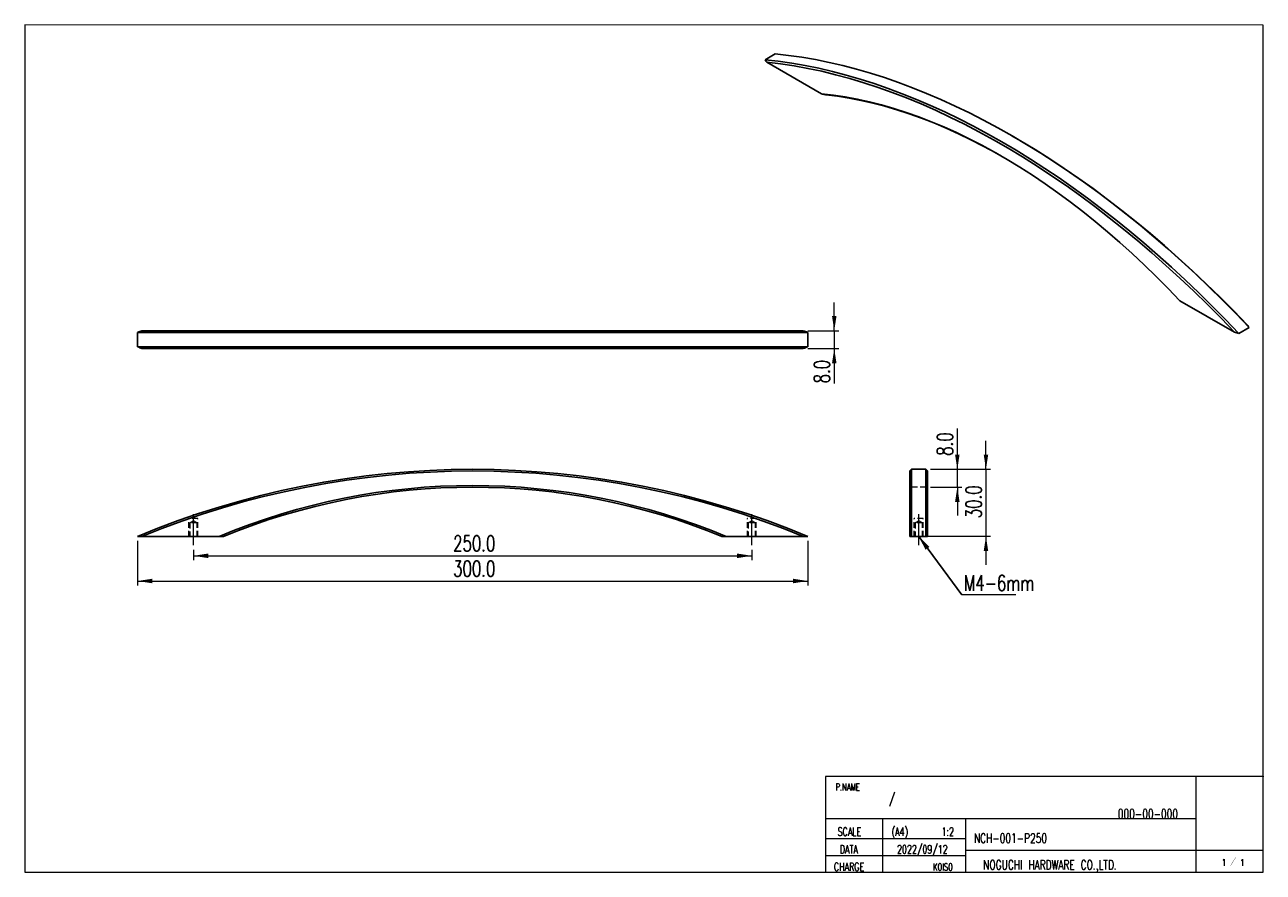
# Model space of a CAD drawing. Header units: millimetres. Extents: x 9 to 286, y 10 to 200.
import ezdxf

# ---------------------------------------------------------------- set-up
doc = ezdxf.new("R2010")
doc.units = ezdxf.units.MM
doc.header["$PDSIZE"] = -1
doc.linetypes.add('CENTERX2', pattern=[20.32, 12.7, -2.54, 2.54, -2.54])
doc.linetypes.add('HIDDEN', pattern=[1.905, 1.27, -0.635])
doc.styles.add('SLDTEXTSTYLE0', font='TXT', dxfattribs={"width": 0.62, "bigfont": 'bigfont'})
doc.styles.add('SLDTEXTSTYLE1', font='TXT', dxfattribs={"width": 0.7, "bigfont": 'bigfont'})
doc.styles.get("Standard").update_dxf_attribs({"font": 'txt', "bigfont": 'bigfont'})
doc.dimstyles.new('SLDDIMSTYLE0', dxfattribs={"dimtxt": 3.5, "dimasz": 3.302, "dimexe": 0, "dimexo": 0.0625, "dimgap": 0.875, "dimtad": 1, "dimdec": 1, "dimlfac": 2, "dimrnd": 1e-09, "dimzin": 4, "dimdsep": 46, "dimtxsty": 'SLDTEXTSTYLE1', "dimsah": 1, "dimcen": 0.09, "dimadec": 0, "dimazin": 1, "dimtfac": 1, "dimtdec": 1, "dimtofl": 0, "dimtmove": 0, "dimatfit": 3, "dimfxl": 1, "dimfrac": 2, "dimtolj": 1, "dimtzin": 12, "dimarcsym": 0})
doc.dimstyles.new('SLDDIMSTYLE1', dxfattribs={"dimtxt": 3.5, "dimasz": 3.302, "dimexe": 0, "dimexo": 0.0625, "dimgap": 0.875, "dimtad": 1, "dimdec": 1, "dimlfac": 2, "dimrnd": 1e-09, "dimzin": 4, "dimdsep": 46, "dimtxsty": 'SLDTEXTSTYLE1', "dimsah": 1, "dimcen": 0.09, "dimadec": 0, "dimazin": 1, "dimtfac": 1, "dimtdec": 1, "dimtmove": 0, "dimatfit": 0, "dimfxl": 1, "dimfrac": 2, "dimtolj": 1, "dimtzin": 12, "dimarcsym": 0})
doc.dimstyles.new('SLDDIMSTYLE2', dxfattribs={"dimtxt": 0.18, "dimasz": 3.302, "dimexe": 0, "dimexo": 0.0625, "dimgap": 0, "dimtad": 0, "dimtih": 1, "dimtoh": 1, "dimdec": 0, "dimrnd": 1e-09, "dimzin": 0, "dimdsep": 46, "dimtxsty": 'Standard', "dimsah": 1, "dimcen": 0.09, "dimadec": 0, "dimazin": 0, "dimtfac": 3.302, "dimtdec": 0, "dimtofl": 0, "dimtmove": 0, "dimatfit": 3, "dimfxl": 1, "dimfrac": 2, "dimtolj": 1, "dimtzin": 0, "dimarcsym": 0})

# ---------------------------------------------------------------- blocks, each defined once
blk = doc.blocks.new('_D')
at = {"color": 7, "linetype": 'Continuous', "lineweight": 0}
for p, q in [((46.98, 82.3), (46.98, 79.94)), ((46.98, 80.94), (171.98, 80.94)), ((171.98, 82.3), (171.98, 79.94))]:
    blk.add_line(p, q, dxfattribs=at)
at = {"color": 7, "linetype": 'Continuous', "lineweight": 18}
for points in [[(46.98, 80.94), (50.28, 80.43), (50.28, 81.45)], [(171.98, 80.94), (168.68, 81.45), (168.68, 80.43)]]:
    blk.add_solid(points, dxfattribs=at)
at = {"color": 7, "linetype": 'Continuous', "lineweight": 18, "insert": (105.11, 85.45), "char_height": 3.5, "attachment_point": 1, "style": 'SLDTEXTSTYLE1'}
blk.add_mtext('250.0', dxfattribs=at)
blk = doc.blocks.new('_D_1')
at = {"color": 7, "linetype": 'Continuous', "lineweight": 0}
for p, q in [((34.48, 84.3), (34.48, 74.3)), ((184.48, 84.3), (184.48, 74.3)), ((34.48, 75.3), (184.48, 75.3))]:
    blk.add_line(p, q, dxfattribs=at)
at = {"color": 7, "linetype": 'Continuous', "lineweight": 18}
for points in [[(34.48, 75.3), (37.78, 74.79), (37.78, 75.81)], [(184.48, 75.3), (181.18, 75.81), (181.18, 74.79)]]:
    blk.add_solid(points, dxfattribs=at)
at = {"color": 7, "linetype": 'Continuous', "lineweight": 18, "insert": (105.11, 79.81), "char_height": 3.5, "attachment_point": 1, "style": 'SLDTEXTSTYLE1'}
blk.add_mtext('300.0', dxfattribs=at)
blk = doc.blocks.new('_D_2')
at = {"color": 7, "linetype": 'Continuous', "lineweight": 0}
for p, q in [((190.43, 131.32), (190.43, 137.67)), ((184.5, 131.32), (191.43, 131.32)), ((190.43, 131.32), (190.43, 127.32)), ((184.5, 127.32), (191.43, 127.32)), ((190.43, 127.32), (190.43, 119.54))]:
    blk.add_line(p, q, dxfattribs=at)
at = {"color": 7, "linetype": 'Continuous', "lineweight": 18}
for points in [[(190.43, 131.32), (190.93, 134.62), (189.92, 134.62)], [(190.43, 127.32), (189.92, 124.02), (190.93, 124.02)]]:
    blk.add_solid(points, dxfattribs=at)
at = {"color": 7, "linetype": 'Continuous', "lineweight": 18, "insert": (185.91, 119.54), "char_height": 3.5, "attachment_point": 1, "rotation": 90, "style": 'SLDTEXTSTYLE1'}
blk.add_mtext('8.0', dxfattribs=at)
blk = doc.blocks.new('_D_3')
at = {"color": 7, "linetype": 'Continuous', "lineweight": 0}
for p, q in [((224.39, 100.3), (224.39, 106.65)), ((211.96, 100.3), (225.39, 100.3)), ((224.39, 100.3), (224.39, 85.3)), ((210.33, 85.3), (225.39, 85.3)), ((224.39, 85.3), (224.39, 78.95))]:
    blk.add_line(p, q, dxfattribs=at)
at = {"color": 7, "linetype": 'Continuous', "lineweight": 18}
for points in [[(224.39, 100.3), (224.89, 103.6), (223.88, 103.6)], [(224.39, 85.3), (223.88, 82), (224.89, 82)]]:
    blk.add_solid(points, dxfattribs=at)
at = {"color": 7, "linetype": 'Continuous', "lineweight": 18, "insert": (219.87, 89.35), "char_height": 3.5, "attachment_point": 1, "rotation": 90, "style": 'SLDTEXTSTYLE1'}
blk.add_mtext('30.0', dxfattribs=at)
blk = doc.blocks.new('_D_4')
at = {"color": 7, "linetype": 'Continuous', "lineweight": 0}
for p, q in [((217.98, 100.3), (217.98, 109.43)), ((211.96, 100.3), (218.98, 100.3)), ((217.98, 96.3), (217.98, 100.3)), ((211.96, 96.3), (218.98, 96.3)), ((217.98, 96.3), (217.98, 89.95))]:
    blk.add_line(p, q, dxfattribs=at)
at = {"color": 7, "linetype": 'Continuous', "lineweight": 18}
for points in [[(217.98, 100.3), (218.48, 103.6), (217.47, 103.6)], [(217.98, 96.3), (217.47, 93), (218.48, 93)]]:
    blk.add_solid(points, dxfattribs=at)
at = {"color": 7, "linetype": 'Continuous', "lineweight": 18, "insert": (213.46, 103.32), "char_height": 3.5, "attachment_point": 1, "rotation": 90, "style": 'SLDTEXTSTYLE1'}
blk.add_mtext('8.0', dxfattribs=at)
blk = doc.blocks.new('SW_NOTE_0')
at = {"color": 0, "linetype": 'Continuous', "lineweight": 0}
blk.add_line((12.09, 0), (0, 0), dxfattribs=at)
at = {"color": 0, "linetype": 'Continuous', "lineweight": 0, "insert": (0.48, 4.43), "char_height": 3.5, "attachment_point": 1, "style": 'SLDTEXTSTYLE1'}
blk.add_mtext('M4-6mm', dxfattribs=at)

msp = doc.modelspace()

# ---------------------------------------------------------------- linework, layer by layer
at = {"color": 7, "linetype": 'Continuous', "lineweight": 18}
for p, q in [((286.454, 199.697), (9.221, 199.792)), ((9.221, 199.792), (9.221, 10.123)), ((286.454, 10.123), (286.454, 199.697)), ((188.493, 31.579), (188.493, 10.123)), ((286.454, 31.579), (188.493, 31.579)), ((271.454, 10.123), (271.454, 31.579)), ((188.493, 22.123), (271.454, 22.123)), ((201.243, 22.123), (201.243, 10.123)), ((219.895, 10.123), (219.895, 22.123)), ((188.493, 17.694), (219.895, 17.694)), ((188.493, 13.889), (219.895, 13.889)), ((219.895, 15.024), (286.454, 15.024)), ((9.221, 10.123), (158.807, 10.123)), ((158.807, 10.123), (286.454, 10.123))]:
    msp.add_line(p, q, dxfattribs=at)
at = {"color": 7, "linetype": 'Continuous', "lineweight": 25}
for p, q in [((174.932, 191.951), (177.23, 193.277)), ((175.36, 191.397), (187.586, 184.34)), ((230.551, 174.744), (230.286, 174.897)), ((267.814, 138.025), (280.04, 130.967)), ((184.48, 130.945), (34.48, 130.945)), ((34.48, 127.695), (34.48, 130.945)), ((35.461, 131.32), (183.5, 131.32)), ((184.48, 127.695), (184.48, 130.945)), ((280.998, 130.72), (283.296, 132.047)), ((34.48, 127.695), (184.48, 127.695)), ((183.5, 127.32), (35.461, 127.32)), ((207.708, 100.297), (207.333, 99.922)), ((207.333, 85.297), (207.333, 99.922)), ((210.958, 100.297), (207.708, 100.297)), ((207.708, 100.297), (207.708, 85.297)), ((211.333, 99.922), (210.958, 100.297)), ((210.958, 85.297), (210.958, 100.297)), ((211.333, 99.922), (211.333, 85.297)), ((35.461, 85.297), (52.75, 85.297)), ((166.21, 85.297), (183.5, 85.297)), ((207.708, 85.297), (210.958, 85.297))]:
    msp.add_line(p, q, dxfattribs=at)
at = {"color": 7, "linetype": 'HIDDEN', "lineweight": 18}
for p, q in [((207.708, 96.297), (207.333, 96.672)), ((210.958, 96.297), (207.708, 96.297)), ((211.333, 96.672), (210.958, 96.297)), ((45.98, 85.297), (45.98, 89.297)), ((47.98, 89.297), (45.98, 89.297)), ((46.98, 88.793), (46.155, 88.297)), ((47.805, 88.297), (46.98, 88.793)), ((47.98, 85.297), (47.98, 89.297)), ((170.98, 85.297), (170.98, 89.297)), ((172.98, 89.297), (170.98, 89.297)), ((171.98, 88.793), (171.155, 88.297)), ((172.805, 88.297), (171.98, 88.793)), ((172.98, 85.297), (172.98, 89.297)), ((208.333, 85.297), (208.333, 89.297)), ((210.333, 89.297), (208.333, 89.297)), ((208.333, 85.297), (208.333, 89.297)), ((210.333, 89.297), (208.333, 89.297)), ((209.333, 88.793), (208.508, 88.297)), ((210.158, 88.297), (209.333, 88.793)), ((210.333, 85.297), (210.333, 89.297)), ((210.333, 85.297), (210.333, 89.297)), ((47.805, 88.297), (46.155, 88.297)), ((46.155, 88.297), (46.155, 85.297)), ((47.805, 85.297), (47.805, 88.297)), ((172.805, 88.297), (171.155, 88.297)), ((171.155, 88.297), (171.155, 85.297)), ((172.805, 85.297), (172.805, 88.297)), ((210.158, 88.297), (208.508, 88.297)), ((208.508, 88.297), (208.508, 85.297)), ((210.158, 85.297), (210.158, 88.297))]:
    msp.add_line(p, q, dxfattribs=at)
at = {"color": 7, "linetype": 'CENTERX2', "lineweight": 18}
for p, q in [((46.98, 83.297), (46.98, 90.297)), ((171.98, 83.297), (171.98, 90.297)), ((209.333, 83.297), (209.333, 90.297))]:
    msp.add_line(p, q, dxfattribs=at)
at = {"color": 7, "linetype": 'Continuous', "lineweight": 25, "flags": 128}
for points in [[(174.932, 191.951), (177.902, 191.619), (180.899, 191.191), (183.921, 190.668), (186.967, 190.05), (190.035, 189.337), (193.124, 188.53), (196.231, 187.629), (199.356, 186.634), (202.495, 185.547), (205.649, 184.367), (208.815, 183.096), (211.991, 181.733), (215.175, 180.28), (218.367, 178.738), (221.563, 177.107), (224.763, 175.389), (227.965, 173.583), (231.167, 171.692), (234.367, 169.716), (237.564, 167.656), (240.755, 165.513), (243.94, 163.289), (247.116, 160.985), (250.282, 158.601), (253.435, 156.14), (256.575, 153.602), (259.699, 150.989), (262.807, 148.303), (265.895, 145.544), (268.963, 142.714), (272.009, 139.816), (275.032, 136.849), (278.028, 133.817), (280.998, 130.72)], [(280.04, 130.967), (277.016, 134.101), (273.965, 137.167), (270.887, 140.165), (267.786, 143.092), (264.662, 145.947), (261.517, 148.729), (258.354, 151.435), (255.173, 154.065), (251.978, 156.617), (248.768, 159.089), (245.547, 161.479), (242.316, 163.788), (239.076, 166.013), (235.83, 168.153), (232.58, 170.207), (229.327, 172.174), (226.073, 174.052), (222.82, 175.841), (219.57, 177.54), (216.324, 179.147), (213.085, 180.663), (209.853, 182.085), (206.632, 183.413), (203.423, 184.647), (200.227, 185.785), (197.046, 186.828), (193.883, 187.774), (190.738, 188.623), (187.614, 189.374), (184.513, 190.028), (181.436, 190.583), (178.384, 191.039), (175.36, 191.397)], [(283.296, 132.047), (280.327, 135.143), (277.33, 138.176), (274.307, 141.142), (271.261, 144.041), (268.193, 146.871), (265.105, 149.629), (261.998, 152.316), (258.873, 154.929), (255.733, 157.467), (252.58, 159.928), (249.414, 162.311), (246.238, 164.616), (243.053, 166.84), (239.862, 168.983), (236.665, 171.043), (233.465, 173.019), (230.263, 174.91), (227.062, 176.715), (223.861, 178.434), (220.665, 180.065), (217.473, 181.607), (214.289, 183.06), (211.113, 184.422), (207.947, 185.694), (204.793, 186.873), (201.654, 187.961), (198.529, 188.955), (195.422, 189.857), (192.333, 190.664), (189.265, 191.377), (186.219, 191.995), (183.197, 192.518), (180.2, 192.945), (177.23, 193.277)], [(187.586, 184.34), (190.221, 184.041), (192.884, 183.643), (195.573, 183.146), (198.286, 182.55), (201.021, 181.855), (203.776, 181.062), (206.548, 180.172), (209.336, 179.185), (212.138, 178.103), (214.952, 176.924), (217.775, 175.652), (220.605, 174.286), (223.441, 172.828), (226.28, 171.279), (229.12, 169.639), (231.959, 167.911), (234.795, 166.095), (237.625, 164.193), (240.448, 162.206), (243.262, 160.135), (246.064, 157.983), (248.852, 155.751), (251.625, 153.44), (254.379, 151.052), (257.114, 148.589), (259.827, 146.053), (262.516, 143.446), (265.179, 140.769), (267.814, 138.025)], [(227.851, 170.383), (226.571, 171.111), (223.783, 172.634), (220.999, 174.069), (218.219, 175.414), (215.447, 176.669), (212.683, 177.833), (209.931, 178.905), (207.191, 179.884), (204.467, 180.77), (201.759, 181.562), (199.071, 182.259), (196.403, 182.861), (193.758, 183.368), (191.138, 183.778), (188.544, 184.093)], [(230.551, 174.744), (232.155, 173.807), (235.409, 171.84), (238.659, 169.786), (241.905, 167.646), (245.144, 165.421), (248.375, 163.112), (251.597, 160.721), (254.806, 158.249), (258.002, 155.698), (261.182, 153.068), (264.346, 150.362), (267.49, 147.58), (270.614, 144.725), (273.716, 141.798), (276.793, 138.8), (279.844, 135.733), (282.868, 132.6)]]:
    msp.add_lwpolyline(points, dxfattribs=at)
at = {"color": 7, "linetype": 'Continuous', "lineweight": 25}
for centre, radius, start, end in [((109.48, -94.703), 195, 67.38014, 112.61986), ((109.48, -94.703), 194.625, 67.64657, 112.35343), ((109.48, -50.478), 147.151, 67.32379, 112.67621), ((109.48, -50.478), 146.776, 67.67675, 112.32325)]:
    msp.add_arc(centre, radius, start, end, dxfattribs=at)
for points in [[(175.36, 191.397), (175.217, 191.582), (175.074, 191.766), (174.932, 191.951)], [(188.544, 184.093), (188.225, 184.175), (187.906, 184.258), (187.586, 184.34)], [(34.48, 130.945), (34.807, 131.071), (35.134, 131.196), (35.461, 131.32)], [(183.5, 131.32), (183.827, 131.196), (184.154, 131.071), (184.48, 130.945)], [(280.998, 130.72), (280.679, 130.802), (280.359, 130.884), (280.04, 130.967)], [(282.868, 132.6), (283.012, 132.416), (283.154, 132.231), (283.296, 132.047)], [(35.461, 127.32), (35.134, 127.445), (34.807, 127.57), (34.48, 127.695)], [(184.48, 127.695), (184.154, 127.57), (183.827, 127.445), (183.5, 127.32)], [(35.461, 85.297), (35.134, 85.297), (34.807, 85.297), (34.48, 85.297)], [(53.73, 85.297), (53.403, 85.297), (53.077, 85.297), (52.75, 85.297)], [(166.21, 85.297), (165.884, 85.297), (165.557, 85.297), (165.23, 85.297)], [(184.48, 85.297), (184.154, 85.297), (183.827, 85.297), (183.5, 85.297)], [(207.708, 85.297), (207.582, 85.297), (207.457, 85.297), (207.333, 85.297)], [(211.333, 85.297), (211.208, 85.297), (211.083, 85.297), (210.958, 85.297)]]:
    msp.add_open_spline(points, degree=3, dxfattribs=at)
at = {"color": 7, "linetype": 'Continuous', "lineweight": 0}
for p in [(286.454, 31.579), (188.493, 10.123)]:
    msp.add_point(p, dxfattribs=at)

# ---------------------------------------------------------------- block references
msp.add_blockref('SW_NOTE_0', (219.004, 72.176), dxfattribs=at)

# ---------------------------------------------------------------- texts
for s, insert, char_height, attachment_point, style in [('P.NAME', (190.716, 30.001), 1.5875, 1, 'SLDTEXTSTYLE1'), ('/', (202.646, 27.63), 2.117, 1, 'SLDTEXTSTYLE1'), ('000-00-000', (253.907, 24.251), 2.1167, 1, 'SLDTEXTSTYLE1'), ('SCALE', (191.179, 20.118), 1.8521, 1, 'SLDTEXTSTYLE1'), ('(A4)', (203.267, 20.118), 1.8521, 1, 'SLDTEXTSTYLE1'), ('1:2', (217.218, 20.118), 1.8521, 3, 'SLDTEXTSTYLE1'), ('NCH-001-P250', (221.687, 18.803), 2.11667, 1, 'SLDTEXTSTYLE1'), ('DATA', (191.662, 16.162), 1.8521, 1, 'SLDTEXTSTYLE1'), ('2022/09/12', (215.814, 16.162), 1.8521, 3, 'SLDTEXTSTYLE1'), ('CHARGE', (190.344, 12.258), 1.8521, 1, 'SLDTEXTSTYLE1'), ('KOISO', (216.972, 12.072), 1.5875, 3, 'SLDTEXTSTYLE1'), ('NOGUCHI HARDWARE CO.,LTD.', (223.767, 12.832), 2.11667, 1, 'SLDTEXTSTYLE1'), ('1 ／ 1', (277.17, 13.07), 1.4986, 1, 'SLDTEXTSTYLE0')]:
    msp.add_mtext(s, dxfattribs=dict(at, insert=insert, char_height=char_height, attachment_point=attachment_point, style=style))

# ---------------------------------------------------------------- dimensions: what is measured, and where the dimension line sits
at = {"color": 7, "linetype": 'Continuous', "lineweight": 18}
for base, p1, p2, picture, middle in [((190.426, 127.32), (183.5, 131.32), (183.5, 127.32), '_D_2', (190.426, 122.599)), ((217.976, 100.297), (210.958, 96.297), (210.958, 100.297), '_D_4', (217.976, 106.376)), ((224.386, 85.297), (210.958, 100.297), (209.333, 85.297), '_D_3', (224.386, 93.424))]:
    dim = msp.add_linear_dim(base=base, p1=p1, p2=p2, angle=90, dimstyle='SLDDIMSTYLE1', dxfattribs=at)
    dim.commit()
    dim.dimension.update_dxf_attribs({"geometry": picture, "text_midpoint": middle, "dimtype": 160})
for base, p1, p2, picture, middle in [((184.48, 75.297), (34.48, 85.297), (184.48, 85.297), '_D_1', (110.2, 75.297)), ((171.98, 80.941), (46.98, 83.297), (171.98, 83.297), '_D', (110.2, 80.941))]:
    dim = msp.add_linear_dim(base=base, p1=p1, p2=p2, dimstyle='SLDDIMSTYLE0', dxfattribs=at)
    dim.commit()
    dim.dimension.update_dxf_attribs({"geometry": picture, "text_midpoint": middle, "dimtype": 160})

# ---------------------------------------------------------------- leaders
at = {"color": 7, "linetype": 'Continuous', "lineweight": 0}
msp.add_leader([(209.333, 85.275), (219.004, 72.176)], dimstyle='SLDDIMSTYLE2', dxfattribs=at)

doc.saveas('drawing.dxf')
